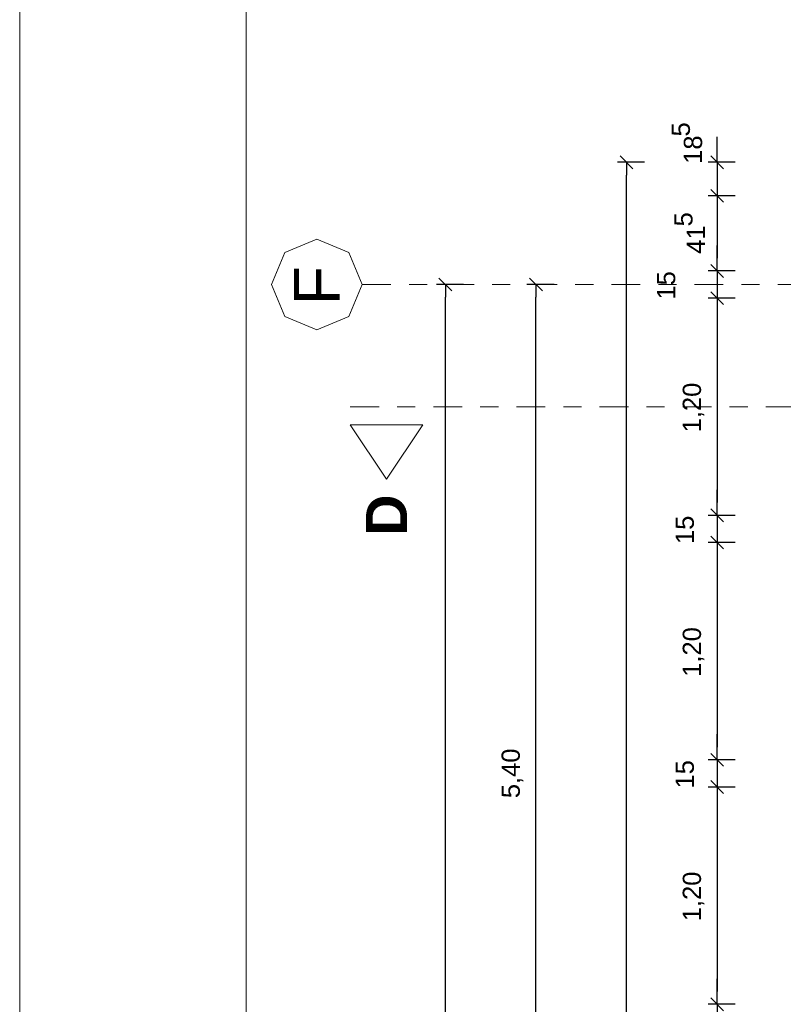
# Model space of a CAD drawing. Header units: metres. Extents: x -45.2 to 14.3, y -31.8 to 10.2.
# Tile 51 of 148: x -45.2 to -41, y -4 to 1.5. Entities that reach past the tile are written whole.
import ezdxf

# ---------------------------------------------------------------- set-up
doc = ezdxf.new("R2010")
doc.units = ezdxf.units.M
doc.header["$LTSCALE"] = 0.05
doc.linetypes.add('Achsen 01', pattern=[5.291531, 3.175, -1.058062, 0.352704, -0.705764])
doc.layers.get('0').update_dxf_attribs({"lineweight": 25})
doc.layers.add('AV1-Achsen', color=1, linetype='Achsen 01', lineweight=18, true_color=0xff0000)
for name, color, linetype, lineweight in [('AV1-Planrahmen', 7, 'Continuous', 9), ('AV1-Schnitt Achsen', 7, 'Achsen 01', 18), ('Bemaßung-Bemaßung', 7, 'Continuous', 9), ('Keine', 7, 'Continuous', 9)]:
    doc.layers.add(name, color=color, linetype=linetype, lineweight=lineweight)
doc.styles.add('Arial', font='arial.ttf')
doc.styles.add('Arial (bold)', font='arialbd.ttf')

# ---------------------------------------------------------------- blocks, each defined once
blk = doc.blocks.new('Group')
at = {"layer": 'AV1-Planrahmen', "color": 7, "flags": 128}
for points in [[(-0.5945, -0.4205), (-0.5945, 0.4205), (0.5945, 0.4205), (0.5945, -0.4205)], [(-0.5695, -0.4155), (-0.5695, 0.4155), (0.4045, 0.4155), (0.4045, -0.4155)]]:
    blk.add_lwpolyline(points, close=True, dxfattribs=at)

msp = doc.modelspace()

# ---------------------------------------------------------------- linework, layer by layer
at = {"color": 0, "linetype": 'Continuous', "lineweight": 15}
for p, q in [((-41.8604, 0.7104), (-41.7896, 0.6396)), ((-41.2896, 0.6396), (-41.3604, 0.7104)), ((-41.3604, 0.5254), (-41.2896, 0.4546)), ((-41.3604, 0.5254), (-41.2896, 0.4546)), ((-41.2896, 0.0396), (-41.3604, 0.1104)), ((-41.2896, 0.0396), (-41.3604, 0.1104)), ((-42.8604, 0.0354), (-42.7896, -0.0354)), ((-42.3604, 0.0354), (-42.2896, -0.0354)), ((-41.3604, -0.0396), (-41.2896, -0.1104)), ((-41.3604, -0.0396), (-41.2896, -0.1104)), ((-41.2896, -1.3104), (-41.3604, -1.2396)), ((-41.2896, -1.3104), (-41.3604, -1.2396)), ((-41.3604, -1.3896), (-41.2896, -1.4604)), ((-41.3604, -1.3896), (-41.2896, -1.4604)), ((-41.2896, -2.6604), (-41.3604, -2.5896)), ((-41.2896, -2.6604), (-41.3604, -2.5896)), ((-41.3604, -2.7396), (-41.2896, -2.8104)), ((-41.3604, -2.7396), (-41.2896, -2.8104)), ((-41.2896, -4.0104), (-41.3604, -3.9396)), ((-41.2896, -4.0104), (-41.3604, -3.9396))]:
    msp.add_line(p, q, dxfattribs=at)
at = {"color": 0, "linetype": 'ByBlock', "lineweight": -2}
for p, q in [((-41.325, 0.675), (-41.325, 0.7457)), ((-41.825, 0.675), (-41.825, 0.6043)), ((-41.325, 0.49), (-41.325, 0.4193)), ((-41.325, 0.49), (-41.325, 0.4193)), ((-41.325, 0.075), (-41.325, 0.1457)), ((-41.325, 0.075), (-41.325, 0.1457)), ((-42.825, 0), (-42.825, -0.0707)), ((-42.325, 0), (-42.325, -0.0707)), ((-41.325, -0.075), (-41.325, -0.1457)), ((-41.325, -0.075), (-41.325, -0.1457)), ((-41.325, -1.275), (-41.325, -1.2043)), ((-41.325, -1.275), (-41.325, -1.2043)), ((-41.325, -1.425), (-41.325, -1.4957)), ((-41.325, -1.425), (-41.325, -1.4957)), ((-41.325, -2.625), (-41.325, -2.5543)), ((-41.325, -2.625), (-41.325, -2.5543)), ((-41.325, -2.775), (-41.325, -2.8457)), ((-41.325, -2.775), (-41.325, -2.8457)), ((-41.325, -3.975), (-41.325, -3.9043)), ((-41.325, -3.975), (-41.325, -3.9043))]:
    msp.add_line(p, q, dxfattribs=at)
at = {"layer": 'AV1-Achsen'}
msp.add_line((-43.2844, 0), (4.2656, 0), dxfattribs=at)
at = {"layer": 'AV1-Achsen', "linetype": 'Continuous'}
msp.add_lwpolyline([(-43.2844, 0), (-43.3577, -0.1768), (-43.5344, -0.25), (-43.7112, -0.1768), (-43.7844, 0), (-43.7112, 0.1768), (-43.5344, 0.25), (-43.3577, 0.1768)], close=True, dxfattribs=at)
at = {"layer": 'AV1-Schnitt Achsen'}
msp.add_line((-43.35, -0.675), (4.2, -0.675), dxfattribs=at)
at = {"layer": 'AV1-Schnitt Achsen', "linetype": 'Continuous'}
msp.add_lwpolyline([(-42.95, -0.775), (-43.35, -0.775), (-43.15, -1.075)], close=True, dxfattribs=at)
at = {"layer": 'Bemaßung-Bemaßung', "color": 0, "linetype": 'Continuous', "lineweight": -2}
for p, q in [((-41.325, 0.7457), (-41.325, 0.8164)), ((-41.225, 0.675), (-41.375, 0.675)), ((-41.325, 0.675), (-41.325, 0.49)), ((-41.225, 0.49), (-41.375, 0.49)), ((-41.225, 0.49), (-41.375, 0.49)), ((-41.325, 0.4193), (-41.325, 0.1457)), ((-41.325, 0.4193), (-41.325, 0.3486)), ((-41.325, 0.1457), (-41.325, 0.2164)), ((-41.225, 0.075), (-41.375, 0.075)), ((-41.225, 0.075), (-41.375, 0.075)), ((-41.325, 0.075), (-41.325, -0.075)), ((-41.225, -0.075), (-41.375, -0.075)), ((-41.225, -0.075), (-41.375, -0.075)), ((-41.325, -0.1457), (-41.325, -1.2043)), ((-41.325, -0.1457), (-41.325, -0.2164)), ((-41.325, -1.2043), (-41.325, -1.1336)), ((-41.225, -1.275), (-41.375, -1.275)), ((-41.225, -1.275), (-41.375, -1.275)), ((-41.325, -1.275), (-41.325, -1.425)), ((-41.225, -1.425), (-41.375, -1.425)), ((-41.225, -1.425), (-41.375, -1.425)), ((-41.325, -1.4957), (-41.325, -2.5543)), ((-41.325, -1.4957), (-41.325, -1.5664)), ((-41.325, -2.5543), (-41.325, -2.4836)), ((-41.225, -2.625), (-41.375, -2.625)), ((-41.225, -2.625), (-41.375, -2.625)), ((-41.325, -2.625), (-41.325, -2.775)), ((-41.225, -2.775), (-41.375, -2.775)), ((-41.225, -2.775), (-41.375, -2.775)), ((-41.325, -2.8457), (-41.325, -3.9043)), ((-41.325, -2.8457), (-41.325, -2.9164)), ((-41.325, -3.9043), (-41.325, -3.8336)), ((-41.225, -3.975), (-41.375, -3.975)), ((-41.225, -3.975), (-41.375, -3.975)), ((-41.325, -3.975), (-41.325, -4.125))]:
    msp.add_line(p, q, dxfattribs=at)
at = {"layer": 'Bemaßung-Bemaßung', "color": 0, "lineweight": -2}
for p, q in [((-41.725, 0.675), (-41.875, 0.675)), ((-41.825, -22.2043), (-41.825, 0.6043)), ((-42.725, 0), (-42.875, 0)), ((-42.225, 0), (-42.375, 0)), ((-42.825, -21.5293), (-42.825, -0.0707)), ((-42.325, -5.3293), (-42.325, -0.0707))]:
    msp.add_line(p, q, dxfattribs=at)
at = {"layer": 'Defpoints', "color": 0, "lineweight": 0}
for p, q in [((-41.825, 0.675), (-41.825, 0.675)), ((-41.325, 0.49), (-41.325, 0.49)), ((-41.325, 0.075), (-41.325, 0.075)), ((-42.825, 0), (-42.825, 0)), ((-42.325, 0), (-42.325, 0)), ((-41.325, -0.075), (-41.325, -0.075)), ((-41.325, -1.275), (-41.325, -1.275)), ((-41.325, -1.425), (-41.325, -1.425)), ((-41.325, -2.625), (-41.325, -2.625)), ((-41.325, -2.775), (-41.325, -2.775)), ((-41.325, -3.975), (-41.325, -3.975))]:
    msp.add_line(p, q, dxfattribs=at)

# ---------------------------------------------------------------- block references
at = {"layer": 'Keine', "color": 7, "transparency": 33554687, "xscale": 50, "yscale": 50, "zscale": 50}
msp.add_blockref('Group', (-15.45, -10.8), dxfattribs=at)

# ---------------------------------------------------------------- texts
at = {"layer": 'AV1-Achsen', "insert": (-43.4083, -0.114), "char_height": 0.2522, "attachment_point": 7, "rotation": 90, "style": 'Arial'}
msp.add_mtext('F', dxfattribs=at)
at = {"layer": 'AV1-Schnitt Achsen', "insert": (-43.0365, -1.3882), "char_height": 0.227, "attachment_point": 7, "rotation": 90, "style": 'Arial (bold)'}
msp.add_mtext('D', dxfattribs=at)
at = {"layer": 'Bemaßung-Bemaßung', "color": 0, "attachment_point": 7, "rotation": 90, "style": 'Arial'}
for s, insert, char_height in [('5', (-41.4736, 0.8174), 0.1009), ('18', (-41.4064, 0.6665), 0.10087), ('5', (-41.4592, 0.3207), 0.1009), ('41', (-41.392, 0.1698), 0.10087), ('15', (-41.5549, -0.0832), 0.10087), ('1,20', (-41.3952, -0.8164), 0.10087), ('15', (-41.4519, -1.4332), 0.10087), ('1,20', (-41.3952, -2.1664), 0.10087), ('5,40', (-42.3952, -2.8367), 0.10087), ('15', (-41.4519, -2.7832), 0.10087), ('1,20', (-41.3952, -3.5164), 0.10087)]:
    msp.add_mtext(s, dxfattribs=dict(at, insert=insert, char_height=char_height))

doc.saveas('drawing.dxf')
